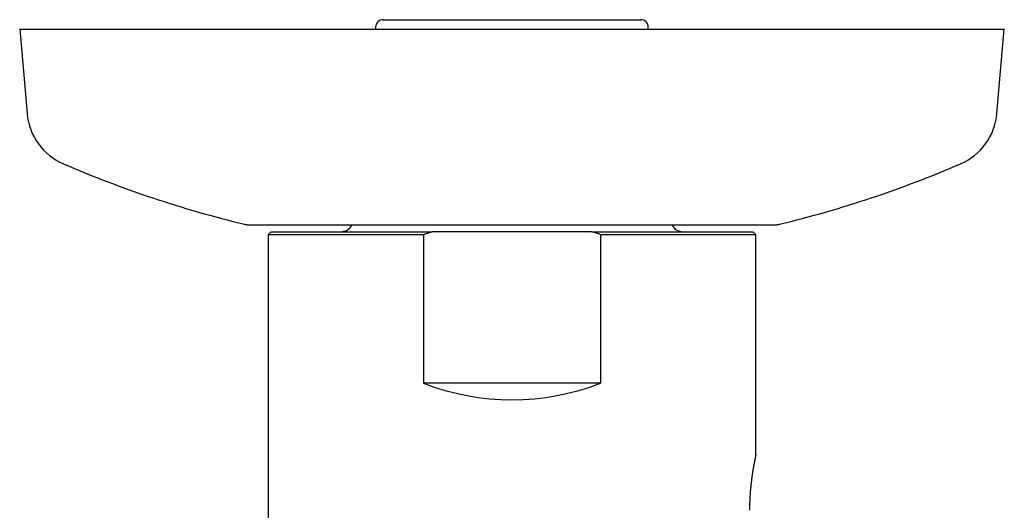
# Model space of a CAD drawing. Header units: millimetres. Extents: x 8 to 455, y 12 to 609.
# Tile 3 of 15: x 209 to 274, y 261 to 293. Entities that reach past the tile are written whole.
import ezdxf

# ---------------------------------------------------------------- set-up
doc = ezdxf.new("R2010")
doc.units = ezdxf.units.MM

msp = doc.modelspace()

# ---------------------------------------------------------------- linework, layer by layer
at = {"color": 7, "linetype": 'Continuous', "lineweight": 30}
for p, q in [((233.005, 292.985), (250.005, 292.985)), ((209.005, 292.367), (209.494, 286.784)), ((209.005, 292.367), (274.005, 292.367)), ((232.505, 292.485), (232.505, 292.367)), ((250.505, 292.367), (250.505, 292.485)), ((273.517, 286.784), (274.005, 292.367)), ((224.089, 279.446), (258.921, 279.446)), ((225.605, 278.985), (225.405, 278.785)), ((225.605, 278.985), (236.232, 278.985)), ((246.779, 278.985), (236.232, 278.985)), ((246.779, 278.985), (257.405, 278.985)), ((257.605, 278.785), (257.405, 278.985)), ((225.405, 278.785), (225.405, 254.474)), ((235.656, 278.785), (225.405, 278.785)), ((235.656, 278.785), (235.656, 268.985)), ((247.354, 278.785), (247.354, 268.985)), ((257.605, 278.785), (247.354, 278.785)), ((257.605, 264.234), (257.605, 278.785)), ((247.354, 268.985), (235.656, 268.985))]:
    msp.add_line(p, q, dxfattribs=at)
for centre, radius, start, end in [((233.005, 292.485), 0.5, 90, 180), ((250.005, 292.485), 0.5, 0, 90), ((213.478, 287.133), 4, 185, 246.75002), ((269.532, 287.133), 4, 293.24998, 355), ((241.505, 352.367), 75, 246.75002, 256.38783), ((241.505, 352.367), 75, 283.61217, 293.24998), ((224.089, 280.446), 1, 256.38783, 270), ((230.228, 279.785), 0.8, 311.21697, 334.90797), ((252.783, 279.785), 0.8, 205.09203, 270), ((258.921, 280.446), 1, 270, 283.61217), ((241.505, 283.985), 16.1, 248.69776, 291.30224)]:
    msp.add_arc(centre, radius, start, end, dxfattribs=at)
for points, knots in [([(230.755, 279.183), (230.755, 279.183), (230.755, 279.184), (230.753, 279.181), (230.747, 279.175), (230.738, 279.166), (230.724, 279.153), (230.706, 279.136), (230.683, 279.117), (230.655, 279.096), (230.62, 279.072), (230.578, 279.049), (230.532, 279.028), (230.485, 279.011), (230.436, 278.998), (230.39, 278.99), (230.348, 278.986), (230.321, 278.985), (230.308, 278.985)], [0, 0, 0, 0, 0.022298, 0.076162, 0.134024, 0.192042, 0.258018, 0.329761, 0.396611, 0.46359, 0.546151, 0.628932, 0.703304, 0.777878, 0.843343, 0.909009, 0.954457, 1, 1, 1, 1]), ([(235.656, 278.785), (235.752, 278.819), (235.943, 278.888), (236.135, 278.953), (236.232, 278.985)], [0, 0, 0, 0, 0.499951, 1, 1, 1, 1]), ([(247.354, 278.785), (247.259, 278.819), (247.067, 278.888), (246.875, 278.953), (246.779, 278.985)], [0, 0, 0, 0, 0.499951, 1, 1, 1, 1]), ([(257.605, 264.234), (257.605, 264.235), (257.605, 264.235), (257.604, 264.231), (257.602, 264.22), (257.598, 264.205), (257.594, 264.186), (257.589, 264.165), (257.584, 264.141), (257.577, 264.11), (257.569, 264.072), (257.559, 264.024), (257.547, 263.972), (257.535, 263.913), (257.523, 263.854), (257.511, 263.797), (257.5, 263.741), (257.489, 263.683), (257.476, 263.614), (257.461, 263.535), (257.444, 263.443), (257.427, 263.347), (257.41, 263.246), (257.394, 263.148), (257.379, 263.056), (257.366, 262.969), (257.353, 262.881), (257.339, 262.779), (257.324, 262.675), (257.311, 262.569), (257.299, 262.472), (257.287, 262.373), (257.275, 262.26), (257.262, 262.133), (257.249, 261.991), (257.236, 261.844), (257.225, 261.695), (257.216, 261.556), (257.208, 261.427), (257.203, 261.31), (257.198, 261.191), (257.193, 261.072), (257.19, 260.951), (257.188, 260.83), (257.186, 260.708), (257.186, 260.626), (257.186, 260.585)], [0, 0, 0, 0, 0.007274, 0.033173, 0.059254, 0.085336, 0.105161, 0.124985, 0.14489, 0.164796, 0.191572, 0.217391, 0.24321, 0.269204, 0.295199, 0.314945, 0.334691, 0.354513, 0.374335, 0.400988, 0.427331, 0.453674, 0.480197, 0.50672, 0.526869, 0.547018, 0.567248, 0.587477, 0.614681, 0.634635, 0.654589, 0.674622, 0.694655, 0.721719, 0.748832, 0.7763, 0.80382, 0.831446, 0.852261, 0.8731, 0.894119, 0.915138, 0.936254, 0.957371, 0.978673, 1, 1, 1, 1])]:
    msp.add_open_spline(points, degree=3, knots=knots, dxfattribs=at)

doc.saveas('drawing.dxf')
